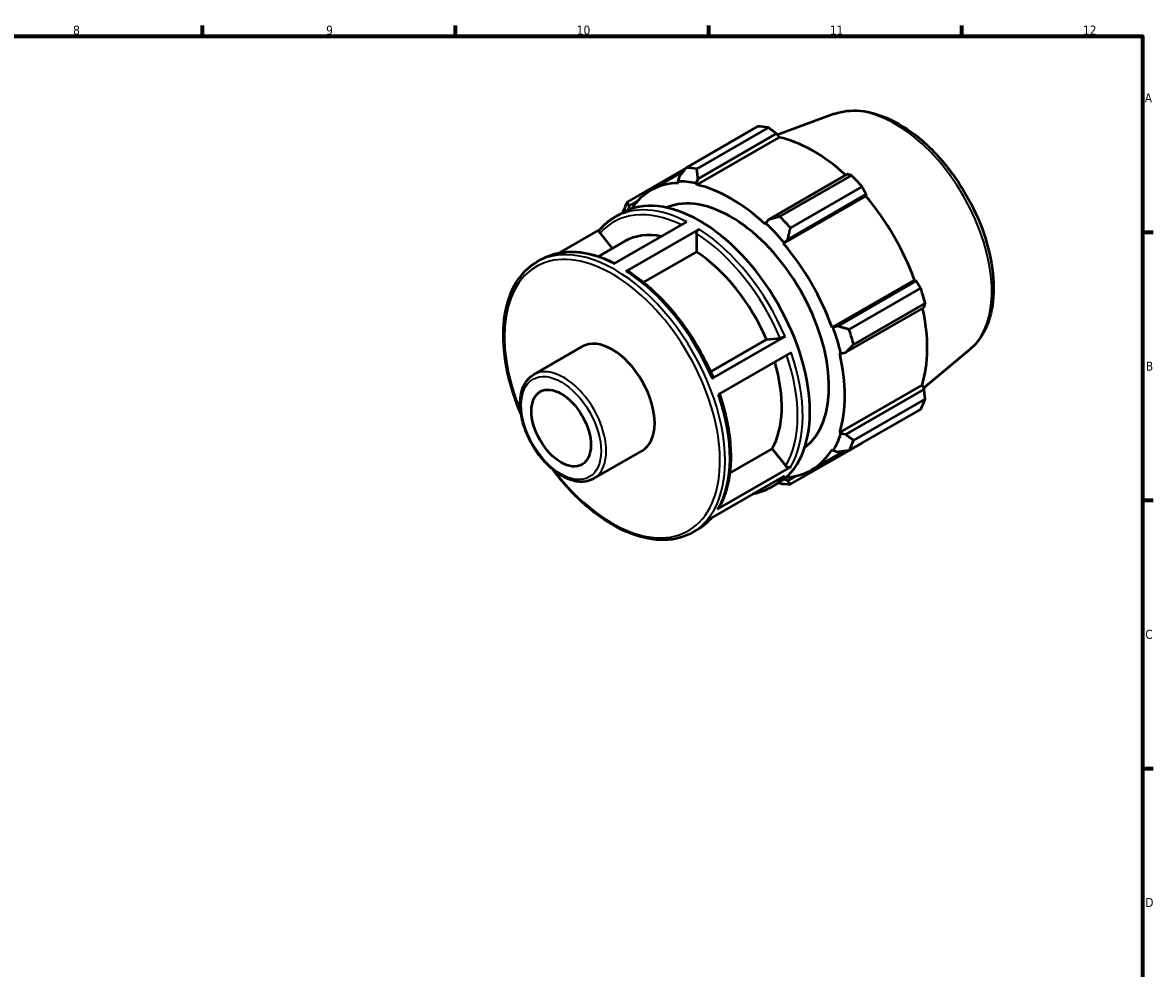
# Model space of a CAD drawing. Header units: millimetres. Extents: x 0 to 931, y 0 to 594.
# Tile 4 of 4: x 511 to 824, y 316 to 578. Entities that reach past the tile are written whole.
import ezdxf

# ---------------------------------------------------------------- set-up
doc = ezdxf.new("R2010")
doc.units = ezdxf.units.MM
for name, color, linetype, lineweight in [('Border (ISO)', 7, 'Continuous', 70), ('Visible (ISO)', 7, 'Continuous', 50), ('Visible Narrow (ISO)', 7, 'Continuous', 35)]:
    doc.layers.add(name, color=color, linetype=linetype, lineweight=lineweight)
doc.styles.add('Note Text (ISO)', font='tahoma.ttf')

# ---------------------------------------------------------------- blocks, each defined once
blk = doc.blocks.new('Borders Default Border')
at = {"layer": 'Border (ISO)'}
for p, q in [((560.67, 574), (560.67, 576.9)), ((630.75, 574), (630.75, 576.9)), ((700.83, 574), (700.83, 576.9)), ((770.92, 574), (770.92, 576.9)), ((821, 519.75), (823.9, 519.75)), ((821, 445.5), (823.9, 445.5)), ((821, 371.25), (823.9, 371.25))]:
    blk.add_line(p, q, dxfattribs=at)
at = {"layer": 'Border (ISO)', "flags": 128}
blk.add_lwpolyline([(20, 20), (20, 574), (821, 574), (821, 20), (20, 20)], dxfattribs=at)
at = {"layer": 'Border (ISO)', "color": 232, "true_color": 0xca0064, "char_height": 2.5, "attachment_point": 7, "style": 'Note Text (ISO)'}
for s, insert in [('8', (524.81, 574.34)), ('9', (594.88, 574.35)), ('10', (664.29, 574.35)), ('11', (734.37, 574.4)), ('12', (804.46, 574.4)), ('A', (821.59, 555.62)), ('B', (821.89, 481.37)), ('C', (821.73, 407.08)), ('D', (821.73, 332.88))]:
    blk.add_mtext(s, dxfattribs=dict(at, insert=insert))

msp = doc.modelspace()

# ---------------------------------------------------------------- linework, layer by layer
at = {"layer": 'Visible (ISO)'}
for p, q in [((735.614, 552.435), (719.84, 546.657)), ((694.579, 537.553), (714.389, 548.961)), ((717.352, 548.673), (697.542, 537.265)), ((697.507, 532.823), (720.313, 545.956)), ((697.879, 534.513), (719.596, 547.018)), ((719.596, 547.018), (720.313, 545.956)), ((694.478, 537.422), (678.326, 528.121)), ((684.722, 531.235), (693.687, 536.397)), ((739.192, 535.734), (717.475, 523.228)), ((692.632, 535.021), (692.267, 533.754)), ((692.267, 533.754), (692.423, 533.315)), ((697.405, 533.256), (697.879, 534.513)), ((697.507, 532.823), (697.405, 533.256)), ((720.528, 524.029), (740.338, 535.437)), ((721.574, 516.529), (744.38, 529.662)), ((722.723, 517.693), (744.439, 530.199)), ((743.301, 532.312), (723.491, 520.904)), ((744.439, 530.199), (744.38, 529.662)), ((678.701, 525.918), (678.775, 526.98)), ((678.775, 526.98), (681.082, 528.308)), ((674.763, 523.838), (676.743, 524.978)), ((717.475, 523.228), (716.592, 522.206)), ((670.746, 520.502), (659.441, 513.992)), ((674.561, 510.914), (694.784, 522.56)), ((698.178, 520.585), (677.955, 508.939)), ((716.592, 522.206), (716.49, 521.891)), ((670.338, 512.981), (677.649, 517.192)), ((670.751, 519.389), (674.142, 515.172)), ((697.471, 519.359), (697.471, 514.279)), ((721.574, 516.529), (721.73, 516.787)), ((721.73, 516.787), (722.723, 517.693)), ((697.471, 514.279), (682.789, 505.824)), ((653.267, 511.459), (654.54, 512.192)), ((734.997, 493.279), (757.804, 506.412)), ((758.296, 506.199), (736.579, 493.693)), ((739.744, 492.753), (759.554, 504.161)), ((757.804, 506.412), (758.296, 506.199)), ((738.753, 486.375), (760.469, 498.88)), ((760.781, 500.028), (740.971, 488.62)), ((735.298, 493.287), (734.997, 493.279)), ((736.579, 493.693), (735.298, 493.287)), ((701.365, 481.076), (716.851, 489.993)), ((701.75, 479.16), (721.974, 490.805)), ((716.851, 489.993), (720.653, 490.342)), ((652.387, 480.286), (665.822, 488.022)), ((723.655, 486.428), (703.432, 474.782)), ((737.103, 486.189), (737.427, 486.12)), ((737.427, 486.12), (738.753, 486.375)), ((773.156, 487.242), (760.308, 476.554)), ((737.103, 464.24), (759.909, 477.374)), ((760.469, 476.223), (738.753, 463.718)), ((759.909, 477.374), (760.469, 476.223)), ((740.971, 462.045), (760.781, 473.453)), ((759.554, 470.733), (739.744, 459.326)), ((737.427, 463.936), (737.103, 464.24)), ((738.753, 463.718), (737.427, 463.936)), ((723.491, 449.894), (743.301, 461.301)), ((668.979, 451.473), (682.414, 459.209)), ((706.661, 452.977), (718.388, 459.73)), ((718.388, 459.73), (722.191, 455.002)), ((729.275, 453.866), (738.451, 459.15)), ((734.997, 459.575), (735.298, 459.221)), ((735.298, 459.221), (736.579, 458.903)), ((703.288, 443.001), (723.511, 454.647)), ((721.798, 452.245), (701.575, 440.599)), ((721.73, 451.347), (721.719, 451.379)), ((722.723, 450.861), (721.73, 451.347)), ((725.094, 452.227), (722.723, 450.861)), ((717.879, 448.965), (719.859, 450.106)), ((696.383, 436.587), (697.656, 437.32))]:
    msp.add_line(p, q, dxfattribs=at)
for centre, major_axis, start_param, end_param in [((728.845, 505.131), (-23.954, 41.596), 5.8451561, 5.9396837), ((729.805, 505.684), (22.277, -38.684), 2.0696433, 2.6635608), ((709.035, 493.723), (-23.954, 41.596), 5.8451561, 5.9396837), ((706.999, 492.55), (-22.277, 38.684), 5.9796864, 6.5628821), ((706.999, 492.55), (-22.516, 39.1), 5.8051535, 5.9796864), ((706.999, 492.55), (-22.277, 38.684), 5.1942882, 5.8051535), ((728.845, 505.131), (23.954, -41.596), 1.9181653, 2.0126929), ((698.301, 487.542), (-21.558, 37.436), 3.1415927, 6.2831853), ((706.999, 492.55), (-19.163, 33.277), 3.2093431, 6.2154349), ((729.805, 505.684), (22.277, -38.684), 1.2672974, 1.8781627), ((709.035, 493.723), (-23.954, 41.596), 0.347369, 0.4418966), ((709.035, 493.723), (-23.954, 41.596), 5.059758, 5.1542856), ((706.999, 492.55), (22.516, -39.1), 1.8781627, 2.0526956), ((695.614, 485.995), (-17.965, 31.197), 5.8134941, 6.2831853), ((695.614, 485.995), (17.965, -31.197), 1.3713551, 2.2851177), ((706.999, 492.55), (-22.277, 38.684), 4.4088901, 5.0197553), ((728.845, 505.131), (23.954, -41.596), 1.1327672, 1.2272947), ((729.805, 505.684), (22.277, -38.684), 0.4818993, 1.0759774), ((706.999, 492.55), (22.516, -39.1), 1.0927645, 1.2672974), ((709.035, 493.723), (-23.954, 41.596), 4.2743598, 4.3688874), ((674.118, 473.616), (-8.296, 14.407), 3.1415927, 6.2831853), ((706.999, 492.55), (-22.277, 38.684), 3.6234919, 4.2343571), ((695.614, 485.995), (17.965, -31.197), 0.3241575, 1.1828727), ((728.845, 505.131), (23.954, -41.596), 0.347369, 0.4418966), ((706.999, 492.55), (22.516, -39.1), 0.3073663, 0.4818993), ((709.035, 493.723), (23.954, -41.596), 0.347369, 0.4418966), ((706.999, 492.55), (22.277, -38.684), 6.0034885, 6.5905516), ((706.999, 492.55), (22.516, -39.1), 5.9778342, 5.9796864), ((709.035, 493.723), (23.954, -41.596), 5.8451561, 5.9396837)]:
    msp.add_ellipse(centre, major_axis=major_axis, ratio=0.5780931, start_param=start_param, end_param=end_param, dxfattribs=at)
msp.add_ellipse((659.976, 465.472), major_axis=(5.807, -10.085), ratio=0.5780931, dxfattribs=at)
for points, knots in [([(735.614, 552.435), (737.847, 553.252), (740.302, 553.528), (745.588, 553.045), (748.437, 552.195), (754.239, 549.412), (757.193, 547.422), (762.82, 542.539), (765.492, 539.646), (770.288, 533.268), (772.415, 529.787), (775.929, 522.571), (777.317, 518.838), (779.212, 511.459), (779.717, 507.815), (779.749, 500.958), (779.274, 497.745), (777.315, 492.17), (775.856, 489.778), (773.68, 487.694), (773.422, 487.463), (773.156, 487.242)], [5.5994555, 5.5994555, 5.5994555, 5.5994555, 5.8863787, 5.8863787, 6.2002053, 6.2002053, 6.5304271, 6.5304271, 6.861029, 6.861029, 7.1899238, 7.1899238, 7.5185796, 7.5185796, 7.8486345, 7.8486345, 8.1797716, 8.1797716, 8.4998874, 8.4998874, 8.5415789, 8.5415789, 8.5415789, 8.5415789]), ([(670.674, 520.418), (670.911, 520.696), (671.155, 520.964), (671.658, 521.48), (671.917, 521.729), (672.45, 522.206), (672.723, 522.435), (673.283, 522.872), (673.57, 523.08), (674.157, 523.475), (674.457, 523.662), (674.763, 523.838)], [5.2968671, 5.2968671, 5.2968671, 5.2968671, 5.33743785, 5.33743785, 5.3780086, 5.3780086, 5.41857935, 5.41857935, 5.4591501, 5.4591501, 5.49972085, 5.49972085, 5.49972085, 5.49972085]), ([(670.751, 519.389), (670.675, 519.483), (670.606, 519.606), (670.533, 519.818), (670.516, 519.945), (670.532, 520.15), (670.569, 520.263), (670.636, 520.37), (670.654, 520.394), (670.675, 520.418)], [0.44472334, 0.44472334, 0.44472334, 0.44472334, 0.48184147, 0.48184147, 0.51892182, 0.51892182, 0.55595871, 0.55595871, 0.56701925, 0.56701925, 0.56701925, 0.56701925]), ([(697.471, 519.359), (697.471, 519.46), (697.491, 519.591), (697.558, 519.816), (697.617, 519.951), (697.74, 520.165), (697.827, 520.282), (697.988, 520.452), (698.091, 520.535), (698.178, 520.585)], [0.44472334, 0.44472334, 0.44472334, 0.44472334, 0.48184147, 0.48184147, 0.51892182, 0.51892182, 0.55595871, 0.55595871, 0.59296057, 0.59296057, 0.59296057, 0.59296057]), ([(654.54, 512.192), (655.646, 512.829), (656.833, 513.325), (659.333, 514.024), (660.646, 514.227), (663.363, 514.339), (664.766, 514.249), (667.634, 513.784), (669.098, 513.41), (671.988, 512.413), (673.414, 511.803), (674.841, 511.076)], [5.49972085, 5.49972085, 5.49972085, 5.49972085, 5.64628081, 5.64628081, 5.79284077, 5.79284077, 5.93940073, 5.93940073, 6.08596068, 6.08596068, 6.22582081, 6.22582081, 6.22582081, 6.22582081]), ([(648.905, 469.191), (648.147, 470.972), (647.469, 472.768), (645.487, 478.779), (644.575, 482.985), (643.81, 490.974), (643.957, 494.755), (645.326, 501.499), (646.545, 504.466), (649.634, 508.785), (651.324, 510.34), (653.267, 511.459)], [4.1348321, 4.1348321, 4.1348321, 4.1348321, 4.2724221, 4.2724221, 4.5956469, 4.5956469, 4.9195198, 4.9195198, 5.2422085, 5.2422085, 5.4997209, 5.4997209, 5.4997209, 5.4997209]), ([(677.955, 508.939), (678.042, 508.99), (678.145, 509.025), (678.306, 509.041), (678.393, 509.023), (678.459, 508.985), (678.464, 508.982), (678.468, 508.979)], [0, 0, 0, 0, 0.037001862, 0.037001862, 0.07403875, 0.07403875, 0.076744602, 0.076744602, 0.076744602, 0.076744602]), ([(678.468, 508.979), (680.368, 507.751), (682.251, 506.326), (685.923, 503.135), (687.712, 501.368), (691.138, 497.554), (692.775, 495.505), (695.84, 491.197), (697.269, 488.937), (699.871, 484.283), (701.044, 481.888), (702.07, 479.466)], [0.06126892, 0.06126892, 0.06126892, 0.06126892, 0.24828841, 0.24828841, 0.43530789, 0.43530789, 0.62232737, 0.62232737, 0.80934685, 0.80934685, 0.99636633, 0.99636633, 0.99636633, 0.99636633]), ([(721.974, 490.805), (721.886, 490.755), (721.766, 490.694), (721.547, 490.596), (721.409, 490.542), (721.179, 490.461), (721.045, 490.42), (720.839, 490.369), (720.729, 490.349), (720.653, 490.342)], [0, 0, 0, 0, 0.03700886, 0.03700886, 0.0740417, 0.0740417, 0.11110431, 0.11110431, 0.14819278, 0.14819278, 0.14819278, 0.14819278]), ([(668.979, 451.473), (668.088, 450.959), (667.069, 450.673), (664.859, 450.561), (663.66, 450.76), (661.163, 451.639), (659.861, 452.35), (657.329, 454.207), (656.099, 455.358), (653.843, 457.967), (652.815, 459.425), (651.059, 462.503), (650.328, 464.122), (649.236, 467.373), (648.874, 469.003), (648.565, 472.125), (648.62, 473.615), (649.171, 476.292), (649.663, 477.484), (650.924, 479.213), (651.605, 479.835), (652.387, 480.286)], [2.3581282, 2.3581282, 2.3581282, 2.3581282, 2.6449112, 2.6449112, 2.950116, 2.950116, 3.276911, 3.276911, 3.6070336, 3.6070336, 3.9355196, 3.9355196, 4.2632579, 4.2632579, 4.5918001, 4.5918001, 4.9219554, 4.9219554, 5.2482422, 5.2482422, 5.4997209, 5.4997209, 5.4997209, 5.4997209]), ([(702.069, 479.466), (702.073, 479.455), (702.074, 479.443), (702.063, 479.4), (702.026, 479.355), (701.923, 479.267), (701.838, 479.21), (701.75, 479.16)], [0.503653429, 0.503653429, 0.503653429, 0.503653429, 0.518737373, 0.518737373, 0.55577022, 0.55577022, 0.592779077, 0.592779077, 0.592779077, 0.592779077]), ([(703.786, 474.987), (704.613, 472.58), (705.286, 470.171), (706.308, 465.397), (706.652, 463.033), (706.987, 458.459), (706.977, 456.25), (706.598, 452.062), (706.23, 450.081), (705.137, 446.417), (704.413, 444.732), (703.519, 443.227)], [1.11113979, 1.11113979, 1.11113979, 1.11113979, 1.29566644, 1.29566644, 1.48273815, 1.48273815, 1.66980987, 1.66980987, 1.85688159, 1.85688159, 2.0439533, 2.0439533, 2.0439533, 2.0439533]), ([(723.511, 454.647), (723.424, 454.597), (723.303, 454.56), (723.084, 454.539), (722.947, 454.551), (722.716, 454.613), (722.583, 454.674), (722.376, 454.809), (722.266, 454.908), (722.191, 455.002)], [0, 0, 0, 0, 0.03700886, 0.03700886, 0.0740417, 0.0740417, 0.11110431, 0.11110431, 0.14819278, 0.14819278, 0.14819278, 0.14819278]), ([(696.383, 436.587), (694.074, 435.257), (691.412, 434.548), (685.619, 434.419), (682.478, 435.032), (676.007, 437.535), (672.673, 439.456), (666.192, 444.404), (663.048, 447.433), (659.292, 451.883), (658.451, 452.941), (657.636, 454.03)], [2.3581282, 2.3581282, 2.3581282, 2.3581282, 2.6641843, 2.6641843, 2.9794138, 2.9794138, 3.302559, 3.302559, 3.6263683, 3.6263683, 3.723017, 3.723017, 3.723017, 3.723017]), ([(717.879, 448.965), (716.773, 448.328), (715.586, 447.832), (713.891, 447.359), (713.438, 447.253), (712.978, 447.166)], [2.3581282, 2.3581282, 2.3581282, 2.3581282, 2.50468816, 2.50468816, 2.55686034, 2.55686034, 2.55686034, 2.55686034]), ([(703.519, 443.227), (703.517, 443.223), (703.514, 443.219), (703.46, 443.132), (703.375, 443.051), (703.288, 443.001)], [0.55390559, 0.55390559, 0.55390559, 0.55390559, 0.55577022, 0.55577022, 0.592779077, 0.592779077, 0.592779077, 0.592779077]), ([(701.673, 440.655), (701.459, 440.408), (701.239, 440.168), (700.761, 439.678), (700.502, 439.429), (699.97, 438.952), (699.696, 438.723), (699.136, 438.286), (698.849, 438.078), (698.262, 437.683), (697.962, 437.496), (697.656, 437.32)], [2.15939606, 2.15939606, 2.15939606, 2.15939606, 2.1958452, 2.1958452, 2.23641595, 2.23641595, 2.2769867, 2.2769867, 2.31755745, 2.31755745, 2.3581282, 2.3581282, 2.3581282, 2.3581282])]:
    msp.add_open_spline(points, degree=3, knots=knots, dxfattribs=at)
for points, weights in [([(719.596, 547.018), (718.502, 547.832), (717.352, 548.673)], [1.0019082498, 1.00136247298, 1]), ([(694.579, 537.553), (693.572, 536.254), (692.632, 535.021)], [1.01239797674, 1.00896187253, 1.00471658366]), ([(697.879, 534.513), (697.701, 535.853), (697.542, 537.265)], [1.00471658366, 1.00896187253, 1.01239797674]), ([(740.338, 535.437), (739.758, 535.591), (739.192, 535.734)], [1, 1.00136247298, 1.0019082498]), ([(744.439, 530.199), (743.887, 531.237), (743.301, 532.312)], [1.0019082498, 1.00136247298, 1]), ([(678.775, 526.98), (678.542, 527.531), (678.326, 528.121)], [1.00471658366, 1.00896187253, 1.01239797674]), ([(677.099, 525.402), (677.079, 525.278), (677.059, 525.155)], [1.01239797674, 1.01214158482, 1.01188068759]), ([(720.528, 524.029), (718.957, 523.613), (717.475, 523.228)], [1.01239797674, 1.00896187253, 1.00471658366]), ([(722.723, 517.693), (723.086, 519.258), (723.491, 520.904)], [1.00471658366, 1.00896187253, 1.01239797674]), ([(759.554, 504.161), (758.917, 505.203), (758.296, 506.199)], [1, 1.00136247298, 1.0019082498]), ([(760.469, 498.88), (760.627, 499.445), (760.781, 500.028)], [1.0019082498, 1.00136247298, 1]), ([(739.744, 492.753), (738.116, 493.225), (736.579, 493.693)], [1.01239797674, 1.00896187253, 1.00471658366]), ([(738.753, 486.375), (739.826, 487.467), (740.971, 488.62)], [1.00471658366, 1.00896187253, 1.01239797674]), ([(760.781, 473.453), (760.627, 474.869), (760.469, 476.223)], [1, 1.00136247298, 1.0019082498]), ([(740.971, 462.045), (739.826, 462.891), (738.753, 463.718)], [1.01239797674, 1.00896187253, 1.00471658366]), ([(743.301, 461.301), (743.33, 461.355), (743.36, 461.408)], [1, 1.00006866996, 1.0001352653]), ([(736.579, 458.903), (738.116, 459.102), (739.744, 459.326)], [1.00471658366, 1.00896187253, 1.01239797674]), ([(720.198, 450.307), (720.362, 450.244), (720.528, 450.181)], [1.01166346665, 1.0120352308, 1.01239797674]), ([(723.491, 449.894), (723.086, 450.38), (722.723, 450.861)], [1.01239797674, 1.00896187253, 1.00471658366])]:
    msp.add_rational_spline(points, weights, degree=2, dxfattribs=at)
at = {"layer": 'Visible Narrow (ISO)'}
for centre, major_axis, start_param, end_param in [((752.499, 518.753), (-18.865, 32.759), 3.2413273, 6.1834507), ((695.614, 485.995), (-21.059, 36.57), 5.576778, 6.4846497), ((696.321, 486.402), (-21.558, 37.436), 5.5500652, 6.2831853), ((696.321, 486.402), (-21.558, 37.436), 4.5028676, 5.4388953), ((674.825, 474.023), (21.558, -37.436), 0, 3.1415927), ((695.614, 485.995), (21.059, -36.57), 1.362469, 2.2958594), ((674.118, 473.616), (-21.059, 36.57), 1.7972696, 7.6275083), ((676.098, 474.756), (-21.558, 37.436), 5.5500652, 6.2831853), ((676.098, 474.756), (21.558, -37.436), 1.361275, 2.2973027), ((695.614, 485.995), (21.059, -36.57), 0.3152715, 1.2422237), ((696.321, 486.402), (21.558, -37.436), 0.3140774, 1.2501051), ((660.683, 465.879), (8.296, -14.407), 0, 3.1415927), ((676.098, 474.756), (21.558, -37.436), 0.3140774, 1.2501051), ((696.321, 486.402), (21.558, -37.436), 0, 0.2029076), ((676.098, 474.756), (21.558, -37.436), 0, 0.2029076)]:
    msp.add_ellipse(centre, major_axis=major_axis, ratio=0.5780931, start_param=start_param, end_param=end_param, dxfattribs=at)
msp.add_ellipse((659.976, 465.472), major_axis=(7.797, -13.54), ratio=0.5780931, dxfattribs=at)

# ---------------------------------------------------------------- block references
msp.add_blockref('Borders Default Border', (0, 0))

doc.saveas('drawing.dxf')
